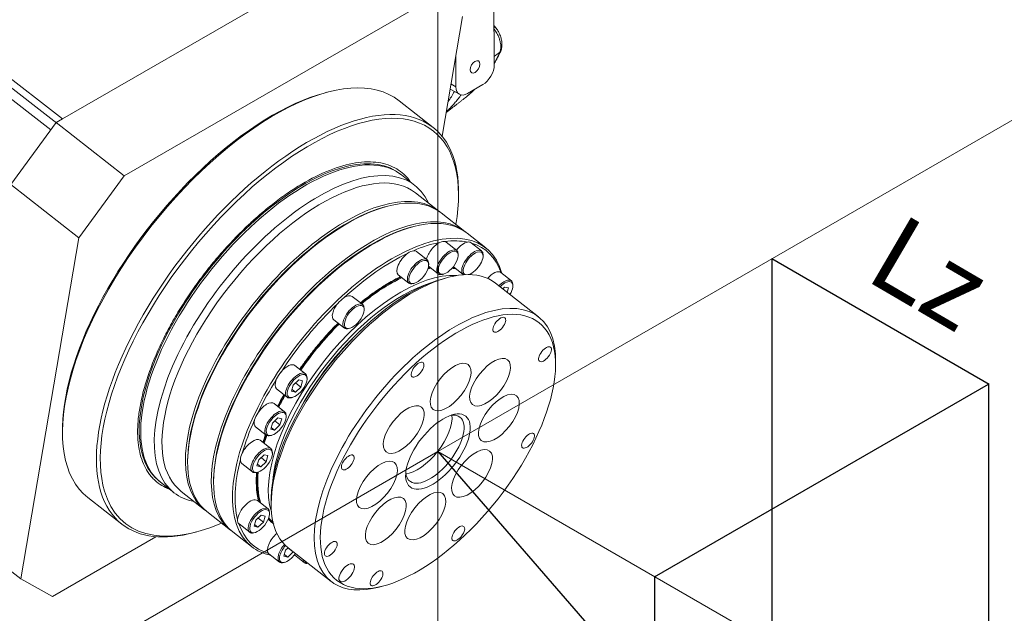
# Model space of a CAD drawing. Header units: millimetres. Extents: x -170 to 6906, y -2212 to 4257.
# Tile 77 of 256: x 2423 to 2448, y 1617 to 1633. Entities that reach past the tile are written whole.
import ezdxf
from ezdxf.enums import TextEntityAlignment as Align

# ---------------------------------------------------------------- set-up
doc = ezdxf.new("R2010")
doc.units = ezdxf.units.MM
doc.layers.add('1轮廓实线层', color=7, linetype='Continuous', lineweight=18)
doc.layers.add('6文字层', color=3, linetype='Continuous', lineweight=13)

msp = doc.modelspace()

# ---------------------------------------------------------------- linework, layer by layer
at = {"color": 0}
for p, q in [((2442.078, 1626.66), (2442.078, 1611.66)), ((2442.083, 1626.665), (2447.719, 1623.405)), ((2439.041, 1618.405), (2447.701, 1623.405)), ((2447.695, 1623.401), (2447.695, 1608.401)), ((2433.423, 1621.655), (2442.083, 1611.655)), ((2439.041, 1618.405), (2439.041, 1603.405))]:
    msp.add_line(p, q, dxfattribs=at)
at = {"layer": '1轮廓实线层', "color": 0}
for p, q in [((2433.423, 1621.655), (2433.423, 1643.027)), ((2423.69, 1630.282), (2431.313, 1634.683)), ((2434.884, 1631.689), (2434.868, 1634.454)), ((2419.513, 1633.53), (2423.69, 1630.282)), ((2423.543, 1630.173), (2419.519, 1633.303)), ((2433.24, 1633.397), (2425.285, 1628.804)), ((2433.529, 1629.835), (2434.059, 1632.942)), ((2423.387, 1630), (2419.825, 1632.771)), ((2433.885, 1631.92), (2433.889, 1631.115)), ((2433.76, 1631.189), (2433.889, 1631.115)), ((2434.19, 1630.942), (2434.587, 1631.171)), ((2430.545, 1630.973), (2430.472, 1630.954)), ((2433.738, 1631.058), (2433.979, 1630.921)), ((2433.298, 1630.063), (2432.417, 1630.754)), ((2433.423, 1621.655), (2449.333, 1630.841)), ((2423.523, 1630.186), (2422.353, 1628.583)), ((2423.69, 1630.282), (2423.523, 1630.186)), ((2425.285, 1628.804), (2423.523, 1630.186)), ((2432.827, 1628.556), (2432.475, 1628.832)), ((2424.115, 1627.201), (2422.353, 1628.583)), ((2425.285, 1628.804), (2424.115, 1627.201)), ((2433.445, 1627.893), (2432.838, 1628.369)), ((2433.956, 1628.222), (2433.957, 1628.297)), ((2432.095, 1628.011), (2432.051, 1628)), ((2434.118, 1627.365), (2433.504, 1627.847)), ((2432.767, 1627.484), (2432.724, 1627.472)), ((2434.664, 1626.937), (2434.177, 1627.319)), ((2424.115, 1627.201), (2422.607, 1618.352)), ((2433.91, 1626.872), (2433.636, 1627.087)), ((2434.556, 1626.857), (2434.282, 1627.072)), ((2433.145, 1626.631), (2432.871, 1626.846)), ((2433.948, 1626.737), (2433.949, 1626.767)), ((2433.184, 1626.496), (2433.184, 1626.526)), ((2434.594, 1626.723), (2434.595, 1626.753)), ((2433.18, 1626.461), (2433.432, 1626.263)), ((2433.543, 1626.25), (2433.572, 1626.258)), ((2433.823, 1626.449), (2434.079, 1626.249)), ((2435.328, 1626.084), (2435.054, 1626.299)), ((2432.394, 1626.237), (2432.668, 1626.022)), ((2432.779, 1626.009), (2432.808, 1626.017)), ((2433.67, 1626.168), (2433.555, 1626.137)), ((2436.035, 1625.147), (2434.919, 1626.022)), ((2435.153, 1625.922), (2435.104, 1625.877)), ((2435.251, 1625.898), (2435.153, 1625.922)), ((2435.22, 1625.786), (2435.251, 1625.898)), ((2435.366, 1625.949), (2435.367, 1625.979)), ((2431.474, 1625.466), (2431.2, 1625.68)), ((2431.513, 1625.331), (2431.513, 1625.361)), ((2430.723, 1625.072), (2430.997, 1624.857)), ((2431.108, 1624.844), (2431.137, 1624.852)), ((2436.471, 1623.85), (2436.474, 1623.97)), ((2429.991, 1623.673), (2429.717, 1623.888)), ((2429.815, 1623.512), (2429.673, 1623.379)), ((2429.914, 1623.487), (2429.815, 1623.512)), ((2429.87, 1623.329), (2429.914, 1623.487)), ((2430.029, 1623.539), (2430.03, 1623.569)), ((2429.239, 1623.28), (2429.513, 1623.065)), ((2429.673, 1623.379), (2429.629, 1623.22)), ((2429.629, 1623.22), (2429.728, 1623.196)), ((2429.728, 1623.196), (2429.641, 1623.264)), ((2429.728, 1623.196), (2429.87, 1623.329)), ((2429.87, 1623.329), (2429.734, 1623.436)), ((2429.624, 1623.052), (2429.653, 1623.06)), ((2429.449, 1622.689), (2429.174, 1622.904)), ((2429.273, 1622.528), (2429.131, 1622.394)), ((2429.328, 1622.345), (2429.192, 1622.452)), ((2429.372, 1622.503), (2429.273, 1622.528)), ((2429.328, 1622.345), (2429.372, 1622.503)), ((2429.487, 1622.555), (2429.488, 1622.585)), ((2423.689, 1622.304), (2423.688, 1622.23)), ((2428.697, 1622.296), (2428.971, 1622.081)), ((2429.131, 1622.394), (2429.087, 1622.236)), ((2429.087, 1622.236), (2429.186, 1622.212)), ((2429.186, 1622.212), (2429.099, 1622.279)), ((2429.186, 1622.212), (2429.328, 1622.345)), ((2429.092, 1621.735), (2428.818, 1621.95)), ((2429.082, 1622.068), (2429.111, 1622.075)), ((2433.423, 1621.655), (2417.513, 1612.47)), ((2426.934, 1621.475), (2426.933, 1621.43)), ((2428.775, 1621.44), (2428.731, 1621.282)), ((2428.917, 1621.573), (2428.775, 1621.44)), ((2428.971, 1621.391), (2428.836, 1621.497)), ((2429.015, 1621.549), (2428.917, 1621.573)), ((2428.971, 1621.391), (2429.015, 1621.549)), ((2429.13, 1621.601), (2429.131, 1621.63)), ((2433.423, 1621.655), (2433.423, 1603.284)), ((2433.423, 1621.655), (2449.333, 1612.47)), ((2428.341, 1621.341), (2428.615, 1621.126)), ((2428.731, 1621.282), (2428.829, 1621.257)), ((2428.829, 1621.257), (2428.743, 1621.325)), ((2428.829, 1621.257), (2428.971, 1621.391)), ((2427.607, 1620.947), (2427.606, 1620.903)), ((2428.725, 1621.113), (2428.754, 1621.121)), ((2426.227, 1620.865), (2426.579, 1620.589)), ((2424.347, 1620.463), (2425.228, 1619.772)), ((2426.764, 1620.623), (2427.371, 1620.147)), ((2429.019, 1620.169), (2428.745, 1620.384)), ((2429.101, 1620.459), (2429.099, 1620.339)), ((2427.429, 1620.101), (2428.044, 1619.619)), ((2428.701, 1619.874), (2428.658, 1619.716)), ((2428.844, 1620.008), (2428.701, 1619.874)), ((2428.898, 1619.825), (2428.763, 1619.931)), ((2428.942, 1619.983), (2428.844, 1620.008)), ((2428.898, 1619.825), (2428.942, 1619.983)), ((2429.057, 1620.035), (2429.058, 1620.065)), ((2422.607, 1618.352), (2420.845, 1619.734)), ((2428.263, 1619.78), (2428.268, 1619.776)), ((2428.268, 1619.776), (2428.542, 1619.561)), ((2428.658, 1619.716), (2428.756, 1619.691)), ((2428.756, 1619.691), (2428.67, 1619.759)), ((2428.756, 1619.691), (2428.898, 1619.825)), ((2423.426, 1617.897), (2426.11, 1619.446)), ((2427.1, 1619.553), (2427.172, 1619.573)), ((2428.102, 1619.573), (2428.589, 1619.191)), ((2428.652, 1619.548), (2428.681, 1619.555)), ((2429.538, 1619.162), (2429.474, 1619.101)), ((2429.671, 1619.052), (2429.535, 1619.158)), ((2429.538, 1619.162), (2430.654, 1618.287)), ((2429.04, 1619.002), (2429.314, 1618.787)), ((2429.474, 1619.101), (2429.43, 1618.943)), ((2429.43, 1618.943), (2429.528, 1618.918)), ((2429.528, 1618.918), (2429.442, 1618.986)), ((2429.528, 1618.918), (2429.671, 1619.052)), ((2429.671, 1619.052), (2429.672, 1619.057)), ((2429.704, 1618.974), (2429.96, 1618.773)), ((2429.425, 1618.774), (2429.454, 1618.782)), ((2422.607, 1618.352), (2423.426, 1617.897)), ((2431.903, 1618.141), (2432.018, 1618.171))]:
    msp.add_line(p, q, dxfattribs=at)
for centre, major_axis, ratio, start_param, end_param in [((2434.825, 1632.543), (0.108, 0.09), 0.590803, 0.002747, 0.65424), ((2434.923, 1632.1), (-0.128, 0.058), 0.754691, 2.759201, 3.125149), ((2428.382, 1625.609), (-4.035, -5.145), 0.46648, 3.141603, 6.283098), ((2434.585, 1631.517), (0.209, 0.367), 0.581089, 3.923721, 5.494517), ((2434.188, 1631.287), (0.209, 0.367), 0.581089, 2.352925, 3.923721), ((2429.263, 1624.918), (-4.035, -5.145), 0.46648, 2.586131, 6.283185), ((2429.312, 1624.879), (3.992, 5.09), 0.46648, 0, 2.823125), ((2428.333, 1625.647), (-3.992, -5.09), 0.46648, 3.697076, 4.393921), ((2429.312, 1624.879), (3.992, 5.09), 0.46648, 5.577123, 6.283185), ((2429.312, 1624.879), (-3.124, -3.984), 0.46648, 3.131071, 6.293883), ((2429.351, 1624.849), (3.124, 3.984), 0.46648, 0.264887, 2.918747), ((2429.801, 1624.496), (-3.037, -3.873), 0.46648, 3.141603, 6.283098), ((2429.351, 1624.849), (3.124, 3.984), 0.46648, 0.000011, 0.264887), ((2428.333, 1625.647), (-3.992, -5.09), 0.46648, 4.393921, 5.727723), ((2429.703, 1624.572), (-3.124, -3.984), 0.46648, 2.905395, 6.283185), ((2430.467, 1623.974), (-3.037, -3.873), 0.46648, 3.141603, 6.283098), ((2430.408, 1624.02), (-3.037, -3.873), 0.46648, 3.125405, 6.283185), ((2431.14, 1623.446), (-3.037, -3.873), 0.46648, 3.141603, 6.283098), ((2430.437, 1623.997), (-3.011, -3.84), 0.46648, 3.697175, 5.727625), ((2431.081, 1623.492), (-3.037, -3.873), 0.46648, 3.125405, 6.283185), ((2431.11, 1623.469), (-3.011, -3.84), 0.46648, 3.697175, 5.727625), ((2431.627, 1623.064), (-3.037, -3.873), 0.46648, 2.814289, 6.283185), ((2431.661, 1623.037), (-3.007, -3.834), 0.46648, 3.630592, 3.848253), ((2433.397, 1626.782), (-0.239, -0.304), 0.46648, 3.890281, 5.50162), ((2433.397, 1626.782), (0.239, 0.304), 0.46648, 0.185172, 0.748688), ((2431.661, 1623.037), (-3.007, -3.834), 0.46648, 3.368792, 3.586454), ((2433.397, 1626.782), (-0.239, -0.304), 0.46648, 3.141589, 3.326765), ((2434.043, 1626.768), (-0.239, -0.304), 0.46648, 3.628481, 4.714057), ((2434.043, 1626.768), (0.239, 0.304), 0.46648, 0.000001, 0.486889), ((2431.661, 1623.037), (-3.007, -3.834), 0.46648, 2.845193, 3.324655), ((2431.661, 1623.037), (-3.007, -3.834), 0.46648, 3.892391, 4.371852), ((2432.633, 1626.541), (-0.239, -0.304), 0.46648, 4.15208, 6.283192), ((2432.633, 1626.541), (0.239, 0.304), 0.46648, 0.446972, 1.010487), ((2432.633, 1626.541), (-0.239, -0.304), 0.46648, 3.141535, 3.588564), ((2433.671, 1626.567), (-0.239, -0.304), 0.46648, 2.586131, 6.283185), ((2434.317, 1626.553), (-0.239, -0.304), 0.46648, 2.586131, 6.283185), ((2434.337, 1626.537), (-0.221, -0.282), 0.46648, 1.252329, 6.283185), ((2432.229, 1622.592), (2.69, 3.43), 0.46648, 0.000071, 3.141565), ((2432.907, 1626.327), (-0.239, -0.304), 0.46648, 2.586131, 6.283185), ((2431.954, 1622.807), (2.517, 3.209), 0.46648, 0.302782, 2.838832), ((2431.68, 1623.022), (2.517, 3.209), 0.46648, 0.472428, 0.502666), ((2431.661, 1623.037), (-2.517, -3.209), 0.46648, 3.61356, 3.634314), ((2433.671, 1626.567), (-0.239, -0.304), 0.46648, 6.283185, 6.838669), ((2431.68, 1623.022), (2.517, 3.209), 0.46648, 0.170639, 0.228464), ((2431.661, 1623.037), (-2.517, -3.209), 0.46648, 3.310477, 3.356817), ((2434.337, 1626.537), (-0.221, -0.282), 0.46648, 0, 0.147369), ((2434.337, 1626.537), (-0.221, -0.282), 0.46648, 0.555484, 1.252329), ((2434.815, 1625.994), (-0.239, -0.304), 0.46648, 3.141613, 4.571083), ((2432.15, 1622.653), (-2.621, -3.342), 0.46648, 3.697038, 5.727587), ((2432.003, 1622.768), (2.473, 3.154), 0.46648, 0.601135, 2.540381), ((2431.661, 1623.037), (-2.517, -3.209), 0.46648, 3.896381, 4.256452), ((2431.68, 1623.022), (2.517, 3.209), 0.46648, 0.819868, 0.977733), ((2431.68, 1623.022), (2.517, 3.209), 0.46648, 0.754877, 0.819868), ((2432.907, 1626.327), (-0.239, -0.304), 0.46648, 0, 0.555484), ((2434.317, 1626.553), (-0.239, -0.304), 0.46648, 6.283185, 6.362324), ((2435.089, 1625.78), (-0.239, -0.304), 0.46648, 2.586131, 4.489052), ((2435.109, 1625.764), (-0.221, -0.282), 0.46648, 1.812023, 4.471184), ((2431.68, 1623.022), (2.517, 3.209), 0.46648, 0.977733, 1.114883), ((2431.661, 1623.037), (-3.007, -3.834), 0.46648, 4.41599, 4.895451), ((2433.344, 1621.717), (-2.69, -3.43), 0.46648, 2.586093, 6.283185), ((2430.962, 1625.376), (-0.239, -0.304), 0.46648, 4.675679, 6.283265), ((2430.962, 1625.376), (0.239, 0.304), 0.46648, 0.970571, 1.534086), ((2431.236, 1625.161), (-0.239, -0.304), 0.46648, 2.586131, 6.283185), ((2430.962, 1625.376), (-0.239, -0.304), 0.46648, 3.141517, 4.112163), ((2431.661, 1623.037), (-2.517, -3.209), 0.46648, 4.459016, 4.8427), ((2431.68, 1623.022), (2.517, 3.209), 0.46648, 1.317418, 1.701085), ((2432.003, 1622.768), (-2.386, -3.043), 0.46648, 4.393921, 5.048158), ((2431.236, 1625.161), (-0.239, -0.304), 0.46648, 6.283185, 6.838669), ((2432.003, 1622.768), (-2.386, -3.043), 0.46648, 4.376544, 4.393921), ((2429.478, 1623.584), (0.239, 0.304), 0.46648, 1.494169, 2.057685), ((2429.478, 1623.584), (-0.239, -0.304), 0.46648, 3.141588, 4.635762), ((2429.752, 1623.369), (-0.239, -0.304), 0.46648, 2.586131, 6.283185), ((2431.661, 1623.037), (-3.007, -3.834), 0.46648, 4.939589, 5.15725), ((2429.478, 1623.584), (-0.239, -0.304), 0.46648, 5.199277, 6.283245), ((2428.936, 1622.6), (-0.239, -0.304), 0.46648, 3.141535, 4.897561), ((2431.661, 1623.037), (-2.517, -3.209), 0.46648, 5.037673, 5.125965), ((2431.68, 1623.022), (2.517, 3.209), 0.46648, 1.89606, 1.984319), ((2429.752, 1623.369), (-0.239, -0.304), 0.46648, 6.283185, 6.838669), ((2429.21, 1622.385), (-0.239, -0.304), 0.46648, 2.586131, 6.283185), ((2431.661, 1623.037), (-3.007, -3.834), 0.46648, 5.201388, 5.41905), ((2428.936, 1622.6), (-0.239, -0.304), 0.46648, 5.461077, 6.28319), ((2428.936, 1622.6), (0.239, 0.304), 0.46648, 1.755969, 2.319484), ((2433.031, 1621.963), (0.651, 0.83), 0.46648, 3.547223, 5.866798), ((2433.344, 1621.717), (0.651, 0.83), 0.46648, 3.185351, 6.283185), ((2433.344, 1621.717), (0.651, 0.83), 0.46648, 6.283185, 6.75479), ((2428.579, 1621.646), (-0.239, -0.304), 0.46648, 3.141567, 5.159361), ((2431.661, 1623.037), (-2.517, -3.209), 0.46648, 5.345389, 5.406864), ((2431.68, 1623.022), (2.517, 3.209), 0.46648, 2.203249, 2.265197), ((2429.21, 1622.385), (-0.239, -0.304), 0.46648, 6.283185, 6.838669), ((2428.853, 1621.431), (-0.239, -0.304), 0.46648, 2.586131, 6.283185), ((2431.661, 1623.037), (-3.007, -3.834), 0.46648, 5.463187, 5.942648), ((2428.579, 1621.646), (-0.239, -0.304), 0.46648, 5.722876, 6.283223), ((2428.579, 1621.646), (0.239, 0.304), 0.46648, 2.017768, 2.581284), ((2429.351, 1624.849), (3.124, 3.984), 0.46648, 2.918747, 3.141505), ((2428.853, 1621.431), (-0.239, -0.304), 0.46648, 0, 0.555484), ((2431.661, 1623.037), (-2.517, -3.209), 0.46648, 5.659318, 5.976302), ((2431.68, 1623.022), (2.517, 3.209), 0.46648, 2.510143, 2.834219), ((2433.344, 1621.717), (0.651, 0.83), 0.46648, 2.669836, 3.185351), ((2429.312, 1624.879), (3.992, 5.09), 0.46648, 2.823125, 3.847775), ((2429.703, 1624.572), (-3.124, -3.984), 0.46648, 0, 0.236219), ((2428.506, 1620.08), (-0.239, -0.304), 0.46648, 3.14155, 5.682959), ((2430.408, 1624.02), (-3.037, -3.873), 0.46648, 6.283185, 6.299395), ((2428.78, 1619.865), (-0.239, -0.304), 0.46648, 2.586131, 6.283185), ((2428.506, 1620.08), (0.239, 0.304), 0.46648, 2.541367, 3.104882), ((2431.661, 1623.037), (-2.517, -3.209), 0.46648, 6.205093, 6.285448), ((2431.68, 1623.022), (2.517, 3.209), 0.46648, 3.04981, 3.129823), ((2429.263, 1624.918), (-4.035, -5.145), 0.46648, 6.283185, 6.838669), ((2431.081, 1623.492), (-3.037, -3.873), 0.46648, 6.283185, 6.299395), ((2431.661, 1623.037), (-3.007, -3.834), 0.46648, 5.986786, 6.466247), ((2428.78, 1619.865), (-0.239, -0.304), 0.46648, 6.283185, 6.838669), ((2429.279, 1619.307), (-0.239, -0.304), 0.46648, 4.290112, 6.206558), ((2431.627, 1623.064), (-3.037, -3.873), 0.46648, 0, 0.229838), ((2429.553, 1619.092), (-0.239, -0.304), 0.46648, 4.571127, 6.283185), ((2429.572, 1619.076), (-0.221, -0.282), 0.46648, 4.571814, 6.283185), ((2429.279, 1619.307), (0.239, 0.304), 0.46648, 3.064966, 3.141594), ((2429.572, 1619.076), (-0.221, -0.282), 0.46648, 0, 1.252327), ((2429.572, 1619.076), (-0.221, -0.282), 0.46648, 1.252329, 1.7003), ((2431.627, 1623.064), (-3.037, -3.873), 0.46648, 0.456131, 0.462316), ((2430.199, 1619.077), (-0.239, -0.304), 0.46648, 5.79242, 6.283185), ((2429.553, 1619.092), (-0.239, -0.304), 0.46648, 6.283185, 6.838669), ((2430.199, 1619.077), (-0.239, -0.304), 0.46648, 6.283185, 6.773875), ((2430.218, 1619.062), (-0.221, -0.282), 0.46648, 5.969331, 6.283185), ((2430.218, 1619.062), (-0.221, -0.282), 0.46648, 6.283185, 6.596963), ((2433.344, 1621.717), (-2.69, -3.43), 0.46648, 0, 0.043759), ((2433.344, 1621.717), (-2.69, -3.43), 0.46648, 0.043759, 0.555544)]:
    msp.add_ellipse(centre, major_axis=major_axis, ratio=ratio, start_param=start_param, end_param=end_param, dxfattribs=at)
for centre, major_axis, ratio in [((2434.385, 1631.632), (0.087, 0.153), 0.581089), ((2433.691, 1626.552), (-0.221, -0.282), 0.46648), ((2432.926, 1626.311), (-0.221, -0.282), 0.46648), ((2433.423, 1621.655), (2.621, 3.342), 0.46648), ((2431.255, 1625.146), (-0.221, -0.282), 0.46648), ((2435.014, 1624.943), (0.143, 0.183), 0.46648), ((2436.2, 1624.18), (0.143, 0.183), 0.46648), ((2432.895, 1623.78), (0.143, 0.183), 0.46648), ((2433.752, 1623.329), (0.456, 0.581), 0.46648), ((2434.774, 1623.453), (0.456, 0.581), 0.46648), ((2429.772, 1623.354), (-0.221, -0.282), 0.46648), ((2435.004, 1622.523), (0.456, 0.581), 0.46648), ((2429.229, 1622.37), (-0.221, -0.282), 0.46648), ((2432.537, 1622.225), (0.456, 0.581), 0.46648), ((2433.423, 1621.655), (-0.72, -0.918), 0.46648), ((2435.76, 1621.938), (0.143, 0.183), 0.46648), ((2428.873, 1621.415), (-0.221, -0.282), 0.46648), ((2434.308, 1621.086), (0.456, 0.581), 0.46648), ((2431.086, 1621.373), (0.143, 0.183), 0.46648), ((2431.841, 1620.788), (0.456, 0.581), 0.46648), ((2433.094, 1619.982), (0.456, 0.581), 0.46648), ((2432.072, 1619.858), (0.456, 0.581), 0.46648), ((2428.8, 1619.85), (-0.221, -0.282), 0.46648), ((2433.95, 1619.531), (0.143, 0.183), 0.46648), ((2430.645, 1619.131), (0.143, 0.183), 0.46648), ((2431.058, 1618.511), (0.174, 0.221), 0.46648), ((2431.832, 1618.368), (0.143, 0.183), 0.46648)]:
    msp.add_ellipse(centre, major_axis=major_axis, ratio=ratio, dxfattribs=at)
for points, degree in [([(2434.933, 1632.633), (2434.913, 1632.657), (2434.895, 1632.682), (2434.876, 1632.709)], 3), ([(2434.884, 1631.719), (2434.944, 1631.822), (2434.999, 1631.929), (2435.05, 1632.04)], 3), ([(2435.025, 1632.01), (2434.983, 1631.917), (2434.937, 1631.827), (2434.889, 1631.74)], 3), ([(2433.689, 1630.732), (2433.745, 1630.815), (2433.798, 1630.902), (2433.849, 1630.992)], 3), ([(2434.151, 1630.848), (2434.136, 1630.835), (2434.121, 1630.823), (2434.105, 1630.812)], 3), ([(2434.347, 1631.022), (2434.284, 1630.961), (2434.218, 1630.902), (2434.151, 1630.848)], 3), ([(2433.634, 1630.446), (2433.87, 1630.629), (2434.106, 1630.812)], 2), ([(2434.141, 1630.84), (2434.136, 1630.836), (2434.131, 1630.832), (2434.126, 1630.829)], 3), ([(2433.175, 1626.442), (2433.183, 1626.444), (2433.191, 1626.445), (2433.198, 1626.446)], 3), ([(2433.818, 1626.445), (2433.827, 1626.443), (2433.835, 1626.441), (2433.843, 1626.439)], 3), ([(2429.266, 1622.829), (2429.317, 1622.93), (2429.371, 1623.031), (2429.427, 1623.131)], 3)]:
    msp.add_open_spline(points, degree=degree, dxfattribs=at)
for points, knots in [([(2434.879, 1632.607), (2434.904, 1632.578), (2434.927, 1632.545), (2434.963, 1632.483), (2434.978, 1632.454), (2435.003, 1632.396), (2435.014, 1632.366), (2435.032, 1632.305), (2435.039, 1632.275), (2435.049, 1632.215), (2435.052, 1632.185), (2435.052, 1632.129), (2435.05, 1632.101), (2435.041, 1632.052), (2435.034, 1632.03), (2435.025, 1632.01)], [0, 0, 0, 0, 0.183229, 0.183229, 0.319357, 0.319357, 0.455486, 0.455486, 0.591614, 0.591614, 0.727743, 0.727743, 0.863871, 0.863871, 1, 1, 1, 1]), ([(2435.05, 1632.04), (2435.064, 1632.07), (2435.08, 1632.129), (2435.085, 1632.222), (2435.078, 1632.295), (2435.067, 1632.352), (2435.052, 1632.407), (2435.029, 1632.474), (2434.99, 1632.556), (2434.955, 1632.607), (2434.933, 1632.633)], [0, 0, 0, 0, 0.182244, 0.326236, 0.435528, 0.512941, 0.586766, 0.691606, 0.828636, 1, 1, 1, 1]), ([(2434.025, 1630.908), (2434.008, 1630.884), (2433.991, 1630.861), (2433.948, 1630.804), (2433.922, 1630.771), (2433.867, 1630.705), (2433.84, 1630.673), (2433.783, 1630.61), (2433.754, 1630.58), (2433.698, 1630.522), (2433.67, 1630.494), (2433.641, 1630.468)], [0, 0, 0, 0, 0.145155, 0.145155, 0.362451, 0.362451, 0.579748, 0.579748, 0.797045, 0.797045, 1, 1, 1, 1]), ([(2434.153, 1630.85), (2434.174, 1630.867), (2434.244, 1630.924), (2434.316, 1630.991), (2434.365, 1631.04), (2434.371, 1631.045)], [0, 0, 0, 0, 0.282399, 0.921007, 1, 1, 1, 1]), ([(2428.653, 1627.665), (2428.717, 1627.724), (2428.782, 1627.781), (2428.848, 1627.836), (2428.903, 1627.884), (2428.959, 1627.93), (2429.07, 1628.02), (2429.123, 1628.062), (2429.183, 1628.108), (2429.302, 1628.199), (2429.42, 1628.285), (2429.657, 1628.447), (2429.77, 1628.519), (2429.893, 1628.591), (2430.138, 1628.737), (2430.372, 1628.853), (2430.847, 1629.041), (2431.073, 1629.105), (2431.501, 1629.174), (2431.702, 1629.177), (2431.88, 1629.151), (2431.969, 1629.138), (2432.053, 1629.118), (2432.211, 1629.063), (2432.288, 1629.027), (2432.422, 1628.946), (2432.484, 1628.9), (2432.541, 1628.848), (2432.569, 1628.821), (2432.596, 1628.794), (2432.648, 1628.735), (2432.673, 1628.702), (2432.695, 1628.671), (2432.701, 1628.663), (2432.707, 1628.655), (2432.713, 1628.646)], [0, 0, 0, 0, 0.046384, 0.046384, 0.046384, 0.125404, 0.125404, 0.204423, 0.204423, 0.204423, 0.283443, 0.283443, 0.362462, 0.362462, 0.362462, 0.441481, 0.441481, 0.520501, 0.520501, 0.59952, 0.59952, 0.59952, 0.678539, 0.678539, 0.757559, 0.757559, 0.836578, 0.836578, 0.836578, 0.915597, 0.915597, 0.994617, 0.994617, 0.994617, 1, 1, 1, 1]), ([(2426.429, 1624.818), (2426.509, 1624.969), (2426.594, 1625.119), (2426.682, 1625.266), (2426.769, 1625.41), (2426.86, 1625.553), (2427.05, 1625.836), (2427.153, 1625.982), (2427.35, 1626.248), (2427.452, 1626.379), (2427.556, 1626.507), (2427.608, 1626.571), (2427.661, 1626.634), (2427.768, 1626.76), (2427.825, 1626.825), (2427.877, 1626.883), (2428.084, 1627.115), (2428.297, 1627.334), (2428.516, 1627.54), (2428.562, 1627.582), (2428.607, 1627.624), (2428.653, 1627.665)], [0, 0, 0, 0, 0.073433, 0.073433, 0.073433, 0.217916, 0.217916, 0.362398, 0.362398, 0.506881, 0.506881, 0.506881, 0.651363, 0.651363, 0.795846, 0.795846, 0.795846, 0.940329, 0.940329, 0.940329, 1, 1, 1, 1]), ([(2431.414, 1625.514), (2431.46, 1625.551), (2431.507, 1625.588), (2431.653, 1625.7), (2431.748, 1625.769), (2431.938, 1625.899), (2432.029, 1625.957), (2432.127, 1626.015), (2432.239, 1626.081), (2432.348, 1626.14), (2432.455, 1626.192)], [0, 0, 0, 0, 0.169497, 0.169497, 0.492965, 0.492965, 0.816432, 0.816432, 0.816432, 1, 1, 1, 1]), ([(2429.839, 1623.792), (2429.895, 1623.873), (2429.952, 1623.953), (2430.087, 1624.135), (2430.169, 1624.24), (2430.336, 1624.445), (2430.427, 1624.552), (2430.51, 1624.645), (2430.615, 1624.763), (2430.723, 1624.877), (2430.832, 1624.987)], [0, 0, 0, 0, 0.210692, 0.210692, 0.510183, 0.510183, 0.809674, 0.809674, 0.809674, 1, 1, 1, 1]), ([(2426.461, 1620.68), (2426.392, 1620.705), (2426.326, 1620.737), (2426.201, 1620.812), (2426.14, 1620.859), (2426.083, 1620.911), (2426.055, 1620.937), (2426.028, 1620.965), (2425.976, 1621.024), (2425.95, 1621.057), (2425.928, 1621.087), (2425.84, 1621.21), (2425.772, 1621.353), (2425.723, 1621.515), (2425.699, 1621.597), (2425.68, 1621.682), (2425.666, 1621.773), (2425.659, 1621.818), (2425.653, 1621.864), (2425.644, 1621.958), (2425.641, 1622.003), (2425.639, 1622.056), (2425.634, 1622.16), (2425.636, 1622.269), (2425.651, 1622.494), (2425.663, 1622.606), (2425.683, 1622.731), (2425.722, 1622.982), (2425.784, 1623.239), (2425.963, 1623.8), (2426.076, 1624.088), (2426.279, 1624.527), (2426.352, 1624.673), (2426.429, 1624.818)], [0, 0, 0, 0, 0.070331, 0.070331, 0.15123, 0.15123, 0.15123, 0.232129, 0.232129, 0.313028, 0.313028, 0.313028, 0.393927, 0.393927, 0.393927, 0.474825, 0.474825, 0.474825, 0.555724, 0.555724, 0.636623, 0.636623, 0.636623, 0.717522, 0.717522, 0.79842, 0.79842, 0.79842, 0.879319, 0.879319, 0.960218, 0.960218, 1, 1, 1, 1]), ([(2428.886, 1621.894), (2428.891, 1621.911), (2428.897, 1621.929), (2428.918, 1621.995), (2428.934, 1622.044), (2428.952, 1622.094)], [0, 0, 0, 0, 0.265653, 0.265653, 1, 1, 1, 1]), ([(2428.777, 1620.357), (2428.76, 1620.417), (2428.746, 1620.479), (2428.725, 1620.617), (2428.718, 1620.688), (2428.711, 1620.856), (2428.712, 1620.943), (2428.72, 1621.062), (2428.722, 1621.091), (2428.725, 1621.12)], [0, 0, 0, 0, 0.280841, 0.280841, 0.59099, 0.59099, 0.90114, 0.90114, 1, 1, 1, 1]), ([(2429.168, 1619.775), (2429.134, 1619.799), (2429.101, 1619.825), (2429.054, 1619.87), (2429.037, 1619.886), (2429.021, 1619.904)], [0, 0, 0, 0, 0.643809, 0.643809, 1, 1, 1, 1])]:
    msp.add_open_spline(points, degree=3, knots=knots, dxfattribs=at)
msp.add_rational_spline([(2434.882, 1631.904), (2434.93, 1631.939), (2434.978, 1631.975), (2435.025, 1632.01)], [0.999999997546, 0.999999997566, 0.999999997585, 0.999999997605], degree=3, dxfattribs=at)

# ---------------------------------------------------------------- texts
at = {"layer": '6文字层', "color": 0}
msp.add_text('Lz', height=2, rotation=329.6877, dxfattribs=at).set_placement((2445.406, 1624.882), align=Align.BOTTOM_CENTER)

doc.saveas('drawing.dxf')
